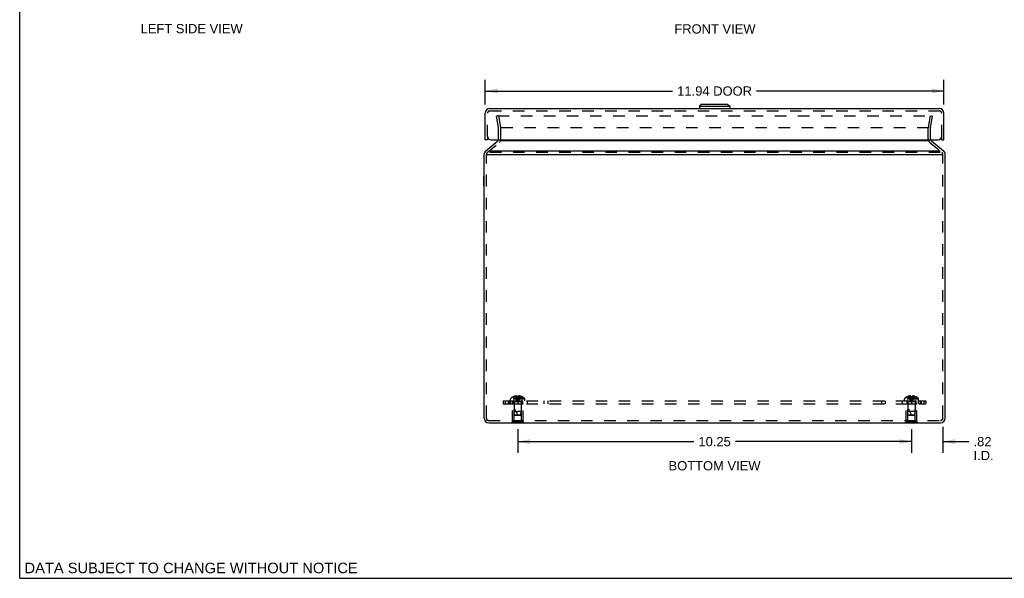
# Model space of a CAD drawing. Header units: inches. Extents: x 0 to 54.6, y 0 to 35.4.
# Tile 1 of 18: x 0 to 25.6, y 0 to 14.6. Entities that reach past the tile are written whole.
import ezdxf

# ---------------------------------------------------------------- set-up
doc = ezdxf.new("R2010")
doc.units = ezdxf.units.IN
doc.header["$LTSCALE"] = 3.005357
doc.header["$MEASUREMENT"] = 0
doc.linetypes.add('HIDDEN', pattern=[0.2, 0.1, -0.1])
doc.layers.get('0').update_dxf_attribs({"linetype": 'CONTINUOUS'})
for name, color, linetype in [('DEFAULT_2', 8, 'HIDDEN'), ('DIMENSIONS', 7, 'CONTINUOUS'), ('DOOR_ASSEMBLY', 7, 'CONTINUOUS'), ('SUBPANEL', 7, 'CONTINUOUS')]:
    doc.layers.add(name, color=color, linetype=linetype)
doc.styles.get("Standard").update_dxf_attribs({"font": 'arial.ttf'})
doc.dimstyles.new('DIMSTYLE_1', dxfattribs={"dimtxt": 0.241071, "dimasz": 0.321429, "dimexe": 0.09, "dimexo": 0.07, "dimgap": 0.0375, "dimtad": 0, "dimtih": 1, "dimtoh": 1, "dimzin": 4, "dimdsep": 46, "dimtxsty": 'Standard', "dimblk": '_FILLED', "dimblk1": '_FILLED', "dimblk2": '_FILLED', "dimcen": 0.09, "dimadec": 3, "dimazin": 1, "dimtfac": 1, "dimtdec": 3, "dimtofl": 0, "dimtmove": 0, "dimatfit": 3, "dimldrblk": '_FILLED', "dimfxl": 0, "dimtolj": 1, "dimtzin": 4, "dimarcsym": 0})

# ---------------------------------------------------------------- blocks, each defined once
blk = doc.blocks.new('_FILLED')
at = {"color": 0, "linetype": 'ByBlock'}
blk.add_solid([(0, 0), (-1, 0.2), (-1, -0.2)], dxfattribs=at)
blk = doc.blocks.new('*D5')
at = {"layer": 'DIMENSIONS', "color": 2, "linetype": 'Continuous'}
for p, q in [((24.028, 3.946), (24.028, 3.272)), ((23.213, 3.826), (23.213, 3.272)), ((23.213, 3.561), (22.57, 3.561)), ((24.028, 3.561), (24.706, 3.561))]:
    blk.add_line(p, q, dxfattribs=at)
at = {"layer": 'DIMENSIONS', "color": 2, "linetype": 'Continuous', "xscale": 0.3214285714, "yscale": 0.3214285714, "zscale": 0.3214285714}
blk.add_blockref('_FILLED', (23.213, 3.561), dxfattribs=at)
at = {"layer": 'DIMENSIONS', "color": 2, "linetype": 'Continuous', "xscale": 0.3214285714, "yscale": 0.3214285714, "zscale": 0.3214285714, "rotation": 180}
blk.add_blockref('_FILLED', (24.028, 3.561), dxfattribs=at)
at = {"layer": 'DIMENSIONS', "color": 2, "linetype": 'Continuous', "insert": (24.827, 3.682), "char_height": 0.2411, "width": 0.52247, "attachment_point": 1, "line_spacing_factor": 0.9}
blk.add_mtext('.82\\PI.D.', dxfattribs=at)
blk = doc.blocks.new('*D11')
at = {"layer": 'DIMENSIONS', "color": 2, "linetype": 'Continuous'}
for p, q in [((12.963, 3.886), (12.963, 3.272)), ((23.213, 3.886), (23.213, 3.272)), ((12.963, 3.561), (17.546, 3.561)), ((23.213, 3.561), (18.63, 3.561))]:
    blk.add_line(p, q, dxfattribs=at)
at = {"layer": 'DIMENSIONS', "color": 2, "linetype": 'Continuous', "xscale": 0.3214285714, "yscale": 0.3214285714, "zscale": 0.3214285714, "rotation": 180}
blk.add_blockref('_FILLED', (12.963, 3.561), dxfattribs=at)
at = {"layer": 'DIMENSIONS', "color": 2, "linetype": 'Continuous', "xscale": 0.3214285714, "yscale": 0.3214285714, "zscale": 0.3214285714}
blk.add_blockref('_FILLED', (23.213, 3.561), dxfattribs=at)
at = {"layer": 'DIMENSIONS', "color": 2, "linetype": 'Continuous', "insert": (18.088, 3.682), "char_height": 0.2411, "width": 0.84241, "attachment_point": 2, "line_spacing_factor": 0.9}
blk.add_mtext('10.25', dxfattribs=at)
blk = doc.blocks.new('*D14')
at = {"layer": 'DIMENSIONS', "color": 2, "linetype": 'Continuous'}
for p, q in [((12.118, 12.341), (12.118, 12.983)), ((24.058, 12.341), (24.058, 12.983)), ((12.118, 12.694), (16.995, 12.694)), ((24.058, 12.694), (19.181, 12.694))]:
    blk.add_line(p, q, dxfattribs=at)
at = {"layer": 'DIMENSIONS', "color": 2, "linetype": 'Continuous', "xscale": 0.3214285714, "yscale": 0.3214285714, "zscale": 0.3214285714, "rotation": 180}
blk.add_blockref('_FILLED', (12.118, 12.694), dxfattribs=at)
at = {"layer": 'DIMENSIONS', "color": 2, "linetype": 'Continuous', "xscale": 0.3214285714, "yscale": 0.3214285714, "zscale": 0.3214285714}
blk.add_blockref('_FILLED', (24.058, 12.694), dxfattribs=at)
at = {"layer": 'DIMENSIONS', "color": 2, "linetype": 'Continuous', "insert": (18.088, 12.814), "char_height": 0.2411, "width": 1.9447, "attachment_point": 2, "line_spacing_factor": 0.9}
blk.add_mtext('11.94 DOOR', dxfattribs=at)

msp = doc.modelspace()

# ---------------------------------------------------------------- linework, layer by layer
at = {"color": 7, "linetype": 'Continuous'}
for p, q in [((0, 0), (0, 35.357)), ((24.026, 11.044), (24.028, 11.044)), ((12.084, 10.222), (12.084, 10.478)), ((12.084, 10.478), (12.088, 10.478)), ((12.084, 10.222), (12.088, 10.222)), ((12.166, 4.103), (12.166, 4.119)), ((12.807, 4.047), (12.807, 4.051)), ((13.119, 4.047), (12.807, 4.047)), ((12.963, 4.047), (12.963, 4.051)), ((13.119, 4.047), (13.119, 4.051)), ((23.057, 4.047), (23.057, 4.051)), ((23.369, 4.047), (23.057, 4.047)), ((23.213, 4.047), (23.213, 4.051)), ((23.369, 4.047), (23.369, 4.051)), ((0, 0), (54.643, 0))]:
    msp.add_line(p, q, dxfattribs=at)
at = {"color": 3, "linetype": 'Continuous'}
for p, q in [((12.131, 11.136), (12.444, 11.399)), ((23.649, 11.399), (12.527, 11.399)), ((23.732, 11.399), (24.045, 11.136)), ((12.088, 4.171), (12.088, 11.044)), ((12.15, 11.044), (24.026, 11.044)), ((12.213, 11.136), (23.962, 11.136)), ((24.088, 4.171), (24.088, 11.044)), ((12.208, 4.051), (23.968, 4.051))]:
    msp.add_line(p, q, dxfattribs=at)
for centre, radius, start, end in [((12.405, 11.445), 0.06, 310, 341.6662), ((23.77, 11.445), 0.06, 198.3338, 230), ((12.208, 11.044), 0.12, 130, 180), ((23.968, 11.044), 0.12, 0, 50), ((12.208, 4.171), 0.12, 180, 270), ((23.968, 4.171), 0.12, 270, 360)]:
    msp.add_arc(centre, radius, start, end, dxfattribs=at)
at = {"layer": 'DEFAULT_2', "color": 8, "linetype": 'HIDDEN'}
for p, q in [((12.471, 12.051), (12.412, 12.041)), ((12.442, 12.051), (23.734, 12.051)), ((12.524, 11.755), (12.471, 12.051)), ((23.652, 11.755), (23.704, 12.051)), ((23.704, 12.051), (23.763, 12.041)), ((12.465, 11.744), (12.412, 12.041)), ((23.711, 11.744), (23.763, 12.041)), ((12.465, 11.445), (12.465, 11.734)), ((12.525, 11.445), (12.525, 11.734)), ((12.537, 11.744), (23.638, 11.744)), ((23.65, 11.445), (23.65, 11.734)), ((23.71, 11.445), (23.71, 11.734)), ((12.169, 11.09), (12.483, 11.353)), ((23.693, 11.353), (24.006, 11.09)), ((12.148, 11.025), (12.148, 11.044)), ((12.148, 4.198), (12.148, 11.025)), ((23.962, 11.09), (12.213, 11.09)), ((24.028, 11.025), (24.028, 11.044)), ((24.028, 4.198), (24.028, 11.025)), ((12.776, 4.622), (12.776, 4.669)), ((13.149, 4.669), (12.776, 4.669)), ((12.776, 4.622), (13.149, 4.622)), ((13.143, 4.683), (12.782, 4.683)), ((12.863, 4.736), (12.863, 4.735)), ((12.864, 4.736), (12.863, 4.735)), ((12.947, 4.736), (12.864, 4.736)), ((12.894, 4.736), (12.894, 4.746)), ((12.928, 4.736), (12.928, 4.75)), ((12.947, 4.736), (12.947, 4.746)), ((12.947, 4.736), (12.949, 4.713)), ((12.947, 4.736), (12.947, 4.735)), ((12.947, 4.735), (12.95, 4.735)), ((12.949, 4.713), (12.952, 4.692)), ((12.952, 4.692), (12.954, 4.671)), ((12.954, 4.671), (12.957, 4.65)), ((12.96, 4.736), (12.963, 4.736)), ((12.963, 4.736), (12.965, 4.736)), ((12.978, 4.736), (12.976, 4.713)), ((12.976, 4.735), (12.978, 4.735)), ((12.978, 4.746), (12.978, 4.736)), ((12.978, 4.736), (12.978, 4.735)), ((13.061, 4.736), (12.978, 4.736)), ((12.998, 4.736), (12.998, 4.75)), ((13.031, 4.736), (13.031, 4.746)), ((13.062, 4.735), (13.061, 4.736)), ((13.062, 4.736), (13.062, 4.735)), ((13.149, 4.622), (13.149, 4.669)), ((23.399, 4.669), (23.026, 4.669)), ((23.026, 4.622), (23.026, 4.669)), ((23.026, 4.622), (23.399, 4.622)), ((23.393, 4.683), (23.032, 4.683)), ((23.113, 4.735), (23.113, 4.736)), ((23.114, 4.736), (23.113, 4.735)), ((23.197, 4.736), (23.114, 4.736)), ((23.144, 4.736), (23.144, 4.746)), ((23.178, 4.736), (23.178, 4.75)), ((23.197, 4.736), (23.197, 4.746)), ((23.197, 4.736), (23.199, 4.713)), ((23.197, 4.736), (23.197, 4.735)), ((23.2, 4.735), (23.197, 4.735)), ((23.199, 4.713), (23.202, 4.692)), ((23.202, 4.692), (23.204, 4.671)), ((23.204, 4.671), (23.207, 4.65)), ((23.213, 4.736), (23.21, 4.736)), ((23.215, 4.736), (23.213, 4.736)), ((23.228, 4.736), (23.226, 4.713)), ((23.228, 4.735), (23.226, 4.735)), ((23.228, 4.746), (23.228, 4.736)), ((23.311, 4.736), (23.228, 4.736)), ((23.228, 4.736), (23.228, 4.735)), ((23.248, 4.736), (23.248, 4.75)), ((23.281, 4.736), (23.281, 4.746)), ((23.312, 4.735), (23.311, 4.736)), ((23.312, 4.736), (23.312, 4.735)), ((23.399, 4.622), (23.399, 4.669)), ((12.823, 4.068), (12.823, 4.547)), ((12.823, 4.547), (13.103, 4.547)), ((12.868, 4.537), (12.858, 4.547)), ((12.868, 4.11), (12.868, 4.537)), ((13.058, 4.537), (12.868, 4.537)), ((12.869, 4.594), (12.869, 4.347)), ((13.057, 4.594), (12.869, 4.594)), ((13.057, 4.594), (13.057, 4.347)), ((13.058, 4.537), (13.068, 4.547)), ((13.058, 4.11), (13.058, 4.537)), ((13.103, 4.068), (13.103, 4.547)), ((23.073, 4.547), (23.353, 4.547)), ((23.073, 4.068), (23.073, 4.547)), ((23.118, 4.537), (23.108, 4.547)), ((23.308, 4.537), (23.118, 4.537)), ((23.118, 4.11), (23.118, 4.537)), ((23.307, 4.594), (23.119, 4.594)), ((23.119, 4.594), (23.119, 4.347)), ((23.307, 4.594), (23.307, 4.347)), ((23.308, 4.537), (23.318, 4.547)), ((23.308, 4.11), (23.308, 4.537)), ((23.353, 4.068), (23.353, 4.547)), ((12.148, 4.171), (12.148, 4.198)), ((12.208, 4.111), (23.968, 4.111)), ((12.868, 4.11), (13.058, 4.11)), ((12.878, 4.257), (12.869, 4.347)), ((12.869, 4.347), (12.963, 4.347)), ((12.889, 4.247), (12.878, 4.257)), ((12.878, 4.257), (13.048, 4.257)), ((12.889, 4.247), (13.037, 4.247)), ((13.057, 4.347), (12.963, 4.347)), ((13.037, 4.247), (13.048, 4.257)), ((13.048, 4.257), (13.057, 4.347)), ((23.118, 4.11), (23.308, 4.11)), ((23.307, 4.347), (23.119, 4.347)), ((23.128, 4.257), (23.119, 4.347)), ((23.128, 4.257), (23.298, 4.257)), ((23.139, 4.247), (23.128, 4.257)), ((23.139, 4.247), (23.287, 4.247)), ((23.287, 4.247), (23.298, 4.257)), ((23.298, 4.257), (23.307, 4.347)), ((24.028, 4.171), (24.028, 4.198)), ((12.807, 4.051), (12.807, 4.068)), ((13.119, 4.068), (12.807, 4.068)), ((12.963, 4.051), (12.963, 4.068)), ((13.119, 4.051), (13.119, 4.068)), ((23.369, 4.068), (23.057, 4.068)), ((23.057, 4.051), (23.057, 4.068)), ((23.213, 4.051), (23.213, 4.068)), ((23.369, 4.051), (23.369, 4.068))]:
    msp.add_line(p, q, dxfattribs=at)
for points in [[(12.442, 12.051), (12.441, 12.051), (12.44, 12.051), (12.44, 12.051), (12.439, 12.051), (12.438, 12.051), (12.438, 12.05), (12.437, 12.05), (12.436, 12.05), (12.436, 12.049), (12.435, 12.049), (12.435, 12.048), (12.435, 12.048), (12.434, 12.047), (12.434, 12.046), (12.434, 12.046), (12.434, 12.045)], [(23.734, 12.051), (23.735, 12.051), (23.735, 12.051), (23.736, 12.051), (23.737, 12.051), (23.737, 12.051), (23.738, 12.05), (23.738, 12.05), (23.739, 12.05), (23.74, 12.049), (23.74, 12.049), (23.74, 12.048), (23.741, 12.048), (23.741, 12.047), (23.741, 12.046), (23.742, 12.046), (23.742, 12.045), (23.742, 12.044), (23.742, 12.044)], [(12.434, 12.045), (12.434, 12.044), (12.434, 12.044)], [(12.434, 12.044), (12.434, 12.043), (12.434, 12.042)], [(23.742, 12.044), (23.742, 12.043), (23.742, 12.042)], [(12.863, 4.735), (12.877, 4.713), (12.892, 4.692), (12.908, 4.671), (12.925, 4.65), (12.943, 4.631), (12.963, 4.612)], [(12.928, 4.75), (12.924, 4.75), (12.919, 4.75), (12.915, 4.749), (12.911, 4.749), (12.907, 4.748), (12.903, 4.747), (12.898, 4.747), (12.894, 4.746)], [(12.894, 4.736), (12.904, 4.713), (12.914, 4.692), (12.925, 4.671), (12.937, 4.65), (12.949, 4.631), (12.963, 4.612)], [(12.947, 4.746), (12.945, 4.747), (12.942, 4.747), (12.94, 4.748), (12.937, 4.749), (12.935, 4.749), (12.933, 4.75), (12.93, 4.75), (12.928, 4.75)], [(12.928, 4.736), (12.933, 4.713), (12.938, 4.692), (12.944, 4.671), (12.95, 4.65), (12.956, 4.631), (12.963, 4.612)], [(12.963, 4.736), (12.96, 4.736), (12.958, 4.735), (12.955, 4.735), (12.952, 4.735), (12.95, 4.735), (12.947, 4.735)], [(12.952, 4.735), (12.955, 4.735), (12.958, 4.735)], [(12.957, 4.65), (12.96, 4.631), (12.963, 4.612)], [(12.957, 4.65), (12.96, 4.631), (12.963, 4.612)], [(12.998, 4.736), (12.993, 4.713), (12.988, 4.692), (12.982, 4.671), (12.976, 4.65), (12.97, 4.631), (12.963, 4.612)], [(12.978, 4.735), (12.976, 4.735), (12.973, 4.735), (12.971, 4.735), (12.968, 4.735), (12.965, 4.736), (12.963, 4.736)], [(13.031, 4.736), (13.022, 4.713), (13.012, 4.692), (13.001, 4.671), (12.989, 4.65), (12.976, 4.631), (12.963, 4.612)], [(13.062, 4.735), (13.048, 4.713), (13.033, 4.692), (13.018, 4.671), (13, 4.65), (12.982, 4.631), (12.963, 4.612)], [(12.976, 4.713), (12.974, 4.692), (12.971, 4.671), (12.969, 4.65), (12.966, 4.631), (12.963, 4.612)], [(12.974, 4.692), (12.971, 4.671), (12.969, 4.65), (12.966, 4.631), (12.963, 4.612)], [(12.968, 4.735), (12.971, 4.735), (12.973, 4.735)], [(12.998, 4.75), (12.995, 4.75), (12.993, 4.75), (12.991, 4.749), (12.988, 4.749), (12.986, 4.748), (12.983, 4.747), (12.981, 4.747), (12.978, 4.746)], [(13.031, 4.746), (13.027, 4.747), (13.023, 4.747), (13.019, 4.748), (13.014, 4.749), (13.01, 4.749), (13.006, 4.75), (13.002, 4.75), (12.998, 4.75)], [(23.113, 4.735), (23.127, 4.713), (23.142, 4.692), (23.158, 4.671), (23.175, 4.65), (23.193, 4.631), (23.213, 4.612)], [(23.178, 4.75), (23.174, 4.75), (23.169, 4.75), (23.165, 4.749), (23.161, 4.749), (23.157, 4.748), (23.153, 4.747), (23.148, 4.747), (23.144, 4.746)], [(23.144, 4.736), (23.154, 4.713), (23.164, 4.692), (23.175, 4.671), (23.187, 4.65), (23.199, 4.631), (23.213, 4.612)], [(23.197, 4.746), (23.195, 4.747), (23.192, 4.747), (23.19, 4.748), (23.187, 4.749), (23.185, 4.749), (23.183, 4.75), (23.18, 4.75), (23.178, 4.75)], [(23.178, 4.736), (23.183, 4.713), (23.188, 4.692), (23.194, 4.671), (23.2, 4.65), (23.206, 4.631), (23.213, 4.612)], [(23.197, 4.735), (23.2, 4.735), (23.202, 4.735), (23.205, 4.735), (23.208, 4.735), (23.21, 4.736), (23.213, 4.736)], [(23.208, 4.735), (23.205, 4.735), (23.202, 4.735)], [(23.207, 4.65), (23.21, 4.631), (23.213, 4.612)], [(23.207, 4.65), (23.21, 4.631), (23.213, 4.612)], [(23.213, 4.736), (23.215, 4.736), (23.218, 4.735), (23.221, 4.735), (23.223, 4.735), (23.226, 4.735), (23.228, 4.735)], [(23.248, 4.736), (23.243, 4.713), (23.238, 4.692), (23.232, 4.671), (23.226, 4.65), (23.22, 4.631), (23.213, 4.612)], [(23.281, 4.736), (23.272, 4.713), (23.262, 4.692), (23.251, 4.671), (23.239, 4.65), (23.226, 4.631), (23.213, 4.612)], [(23.312, 4.735), (23.298, 4.713), (23.283, 4.692), (23.268, 4.671), (23.25, 4.65), (23.232, 4.631), (23.213, 4.612)], [(23.226, 4.713), (23.224, 4.692), (23.221, 4.671), (23.219, 4.65), (23.216, 4.631), (23.213, 4.612)], [(23.224, 4.692), (23.221, 4.671), (23.219, 4.65), (23.216, 4.631), (23.213, 4.612)], [(23.223, 4.735), (23.221, 4.735), (23.218, 4.735)], [(23.248, 4.75), (23.245, 4.75), (23.243, 4.75), (23.241, 4.749), (23.238, 4.749), (23.236, 4.748), (23.233, 4.747), (23.231, 4.747), (23.228, 4.746)], [(23.281, 4.746), (23.277, 4.747), (23.273, 4.747), (23.269, 4.748), (23.264, 4.749), (23.26, 4.749), (23.256, 4.75), (23.252, 4.75), (23.248, 4.75)]]:
    msp.add_lwpolyline(points, dxfattribs=at)
for centre, radius, start, end in [((12.405, 11.734), 0.06, 0, 10), ((12.405, 11.734), 0.12, 0, 10), ((23.77, 11.734), 0.12, 170, 180), ((23.77, 11.734), 0.06, 170, 180), ((12.405, 11.445), 0.06, 341.6662, 360), ((12.405, 11.445), 0.12, 310, 360), ((23.77, 11.445), 0.12, 180, 230), ((23.77, 11.445), 0.06, 180, 198.3338), ((12.208, 11.044), 0.06, 130, 180), ((23.968, 11.044), 0.06, 0, 50), ((12.796, 4.669), 0.02, 133.5138, 180), ((12.963, 4.493), 0.262, 112.3613, 133.5138), ((12.841, 4.594), 0.0282, 0, 90), ((12.963, 4.493), 0.261, 105.1941, 112.0894), ((12.963, 4.493), 0.261, 67.9106, 74.8059), ((13.085, 4.594), 0.0282, 90, 180), ((12.963, 4.493), 0.262, 46.4862, 67.6387), ((13.129, 4.669), 0.02, 0, 46.4862), ((23.046, 4.669), 0.02, 133.5138, 180), ((23.213, 4.493), 0.262, 112.3613, 133.5138), ((23.091, 4.594), 0.0282, 0, 90), ((23.213, 4.493), 0.261, 105.1941, 112.0894), ((23.213, 4.493), 0.261, 67.9106, 74.8059), ((23.335, 4.594), 0.0282, 90, 180), ((23.213, 4.493), 0.262, 46.4862, 67.6387), ((23.379, 4.669), 0.02, 0, 46.4862), ((12.418, 4.077), 0.571, 17.3354, 37.8138), ((22.668, 4.077), 0.571, 17.3354, 37.8138), ((12.208, 4.171), 0.06, 180, 270), ((23.968, 4.171), 0.06, 270, 360)]:
    msp.add_arc(centre, radius, start, end, dxfattribs=at)
at = {"layer": 'DOOR_ASSEMBLY', "color": 7, "linetype": 'Continuous'}
for p, q in [((17.753, 12.354), (17.694, 12.295)), ((17.753, 12.354), (18.422, 12.354)), ((18.422, 12.354), (18.481, 12.295)), ((13.8, 12.24), (13.8, 12.236)), ((13.8, 12.24), (14.056, 12.24)), ((14.056, 12.24), (14.056, 12.236)), ((17.694, 12.295), (17.694, 12.236)), ((17.694, 12.295), (18.481, 12.295)), ((18.481, 12.295), (18.481, 12.236)), ((12.178, 11.426), (12.118, 11.426)), ((23.998, 11.426), (24.058, 11.426))]:
    msp.add_line(p, q, dxfattribs=at)
at = {"layer": 'DOOR_ASSEMBLY', "color": 3, "linetype": 'Continuous'}
for p, q in [((12.118, 11.426), (12.118, 12.116)), ((12.238, 12.236), (23.938, 12.236)), ((24.058, 11.426), (24.058, 12.116)), ((12.268, 11.426), (23.908, 11.426))]:
    msp.add_line(p, q, dxfattribs=at)
at = {"layer": 'DOOR_ASSEMBLY', "color": 8, "linetype": 'HIDDEN'}
for p, q in [((12.178, 11.516), (12.178, 12.116)), ((12.238, 12.176), (23.938, 12.176)), ((23.998, 11.516), (23.998, 12.116)), ((12.178, 11.516), (12.178, 11.426)), ((23.998, 11.426), (23.998, 11.516))]:
    msp.add_line(p, q, dxfattribs=at)
at = {"layer": 'DOOR_ASSEMBLY', "color": 3, "linetype": 'Continuous'}
for centre, radius, start, end in [((12.238, 12.116), 0.12, 90, 180), ((23.938, 12.116), 0.12, 0, 90), ((12.268, 11.516), 0.09, 180, 270), ((23.908, 11.516), 0.09, 270, 360)]:
    msp.add_arc(centre, radius, start, end, dxfattribs=at)
at = {"layer": 'DOOR_ASSEMBLY', "color": 8, "linetype": 'HIDDEN'}
for centre, start, end in [((12.238, 12.116), 90, 180), ((23.938, 12.116), 0, 90)]:
    msp.add_arc(centre, 0.06, start, end, dxfattribs=at)
at = {"layer": 'SUBPANEL', "color": 8, "linetype": 'HIDDEN'}
for p, q in [((12.588, 4.622), (12.588, 4.547)), ((12.588, 4.622), (23.588, 4.622)), ((12.639, 4.622), (12.639, 4.547)), ((12.713, 4.622), (12.713, 4.547)), ((12.742, 4.622), (12.742, 4.547)), ((12.782, 4.547), (12.782, 4.622)), ((12.838, 4.547), (12.838, 4.622)), ((12.854, 4.547), (12.854, 4.622)), ((12.963, 4.622), (12.963, 4.547)), ((13.072, 4.547), (13.072, 4.622)), ((13.088, 4.622), (13.088, 4.547)), ((13.205, 4.622), (13.205, 4.547)), ((13.644, 4.622), (13.644, 4.547)), ((13.746, 4.622), (13.746, 4.547)), ((22.43, 4.622), (22.43, 4.547)), ((22.531, 4.622), (22.531, 4.547)), ((22.971, 4.622), (22.971, 4.547)), ((23.088, 4.622), (23.088, 4.547)), ((23.104, 4.547), (23.104, 4.622)), ((23.213, 4.622), (23.213, 4.547)), ((23.322, 4.547), (23.322, 4.622)), ((23.338, 4.547), (23.338, 4.622)), ((23.394, 4.547), (23.394, 4.622)), ((23.434, 4.622), (23.434, 4.547)), ((23.463, 4.622), (23.463, 4.547)), ((23.536, 4.622), (23.536, 4.547)), ((23.588, 4.622), (23.588, 4.547)), ((12.588, 4.547), (23.588, 4.547))]:
    msp.add_line(p, q, dxfattribs=at)

# ---------------------------------------------------------------- texts
at = {"layer": 'DIMENSIONS', "color": 2, "linetype": 'Continuous', "attachment_point": 2, "line_spacing_factor": 0.9}
for s, insert, char_height, width in [('LEFT SIDE VIEW', (4.475, 14.439), 0.24107, 2.65089), ('FRONT VIEW', (18.096, 14.432), 0.2411, 2.1096), ('BOTTOM VIEW', (18.086, 3.053), 0.24107, 2.38921), ('DATA SUBJECT TO CHANGE WITHOUT NOTICE', (4.462, 0.406), 0.27321, 8.65551)]:
    msp.add_mtext(s, dxfattribs=dict(at, insert=insert, char_height=char_height, width=width))

# ---------------------------------------------------------------- dimensions: what is measured, and where the dimension line sits
at = {"layer": 'DIMENSIONS', "color": 2, "linetype": 'Continuous'}
dim = msp.add_linear_dim(base=(24.058, 12.694), p1=(12.118, 12.271), p2=(24.058, 12.271), text='<> DOOR', dimstyle='DIMSTYLE_1', dxfattribs=at)
dim.commit()
dim.dimension.update_dxf_attribs({"geometry": '*D14', "text_midpoint": (18.088, 12.694), "dimtype": 160})
dim = msp.add_linear_dim(base=(12.963, 3.561), p1=(23.213, 3.956), p2=(12.963, 3.956), angle=180, dimstyle='DIMSTYLE_1', dxfattribs=at)
dim.commit()
dim.dimension.update_dxf_attribs({"geometry": '*D11', "text_midpoint": (18.099, 3.56), "dimtype": 160})
dim = msp.add_linear_dim(base=(23.212764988, 3.561243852), p1=(24.027764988, 4.016172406), p2=(23.212764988, 3.201958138), angle=180, text='<>\\PI.D.', dimstyle='DIMSTYLE_1', dxfattribs=at)
dim.commit()
dim.dimension.update_dxf_attribs({"geometry": '*D5', "text_midpoint": (25.08801937, 3.380440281), "dimtype": 160})

doc.saveas('drawing.dxf')
